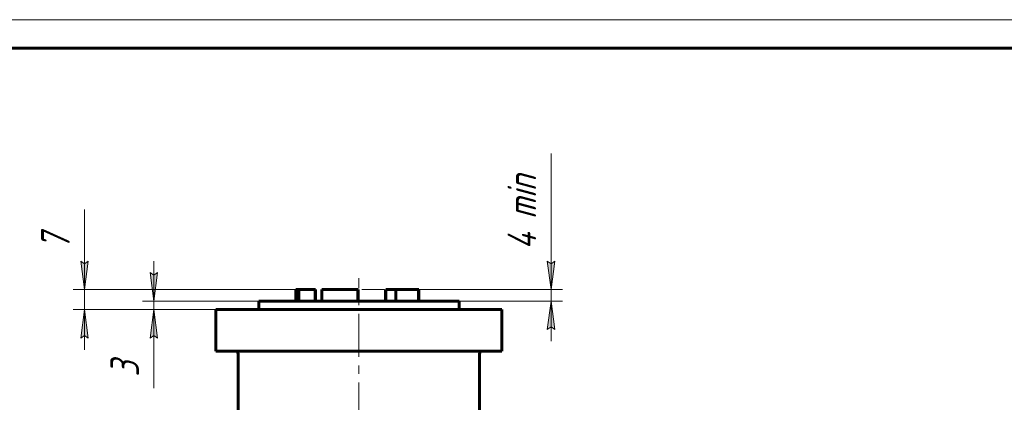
# Model space of a CAD drawing. Header units: millimetres. Extents: x 0 to 596, y 0 to 420.
# Tile 8 of 11: x 123 to 295, y 353 to 420. Entities that reach past the tile are written whole.
import ezdxf

# ---------------------------------------------------------------- set-up
doc = ezdxf.new("R2010")
doc.units = ezdxf.units.MM
for name, pattern in [('K5LT_AXLED', [12, 7.5, -1.5, 1.5, -1.5]), ('K5LT_BASIC', [0]), ('K5LT_DASHED', [6, 4, -2]), ('K5LT_THIN', [0])]:
    doc.linetypes.add(name, pattern=pattern)
doc.layers.add('Системный слой', color=7, linetype='Continuous')
doc.layers.add('Системный слой (1)', color=7, linetype='Continuous', true_color=0x6c6c6c)
doc.styles.add('KDIMTEXTSTYLE', font='txt', dxfattribs={"width": 0.96, "oblique": 15, "height": 5})
doc.styles.add('KTEXTSTYLE', font='txt', dxfattribs={"width": 0.96, "height": 5})
doc.dimstyles.new('KDIMSTYLE (0.50)', dxfattribs={"dimtxt": 5, "dimasz": 1, "dimexe": 2, "dimexo": 0, "dimgap": 1, "dimtad": 1, "dimlfac": 2, "dimtxsty": 'KDIMTEXTSTYLE', "dimsah": 1, "dimcen": 0, "dimdle": 1, "dimadec": 0, "dimazin": 0, "dimtfac": 0.667, "dimtmove": 0, "dimatfit": 3, "dimfxl": 1, "dimtvp": 1, "dimtolj": 1, "dimtzin": 0, "dimarcsym": 0})

# ---------------------------------------------------------------- blocks, each defined once
blk = doc.blocks.new('D3')
at = {"layer": 'Системный слой (1)'}
for points in [[(216.1, 372.8), (216.76, 377.8), (216.1, 377.3), (215.44, 377.8)], [(216.76, 365.8), (216.1, 370.8), (215.44, 365.8), (216.1, 366.3)]]:
    blk.add_hatch(color=7, dxfattribs=at).paths.add_polyline_path(points)
at = {"layer": 'Системный слой (1)', "color": 7, "linetype": 'K5LT_THIN', "lineweight": 18, "true_color": 0xffffff}
for p, q in [((216.1, 377.8), (216.1, 396.58)), ((216.1, 372.8), (216.1, 379.8)), ((216.1, 377.3), (215.44, 377.8)), ((215.44, 377.8), (216.1, 372.8)), ((216.1, 372.8), (216.76, 377.8)), ((216.76, 377.8), (216.1, 377.3)), ((216.1, 372.8), (216.1, 377.8)), ((190.96, 372.8), (218.1, 372.8)), ((216.1, 370.8), (216.1, 372.8)), ((200.03, 370.8), (218.1, 370.8)), ((216.1, 370.8), (215.44, 365.8)), ((216.76, 365.8), (216.1, 370.8)), ((216.1, 370.8), (216.1, 363.8)), ((215.44, 365.8), (216.1, 366.3)), ((216.1, 366.3), (216.76, 365.8))]:
    blk.add_line(p, q, dxfattribs=at)
blk.add_wipeout([(215.1, 379.8), (207.72, 379.8), (207.72, 393.99), (215.1, 393.99)]).dxf.layer = 'Системный слой (1)'
at = {"layer": 'Системный слой (1)', "color": 7, "insert": (208.51, 379.8), "char_height": 5, "attachment_point": 1, "rotation": 90, "style": 'KTEXTSTYLE'}
blk.add_mtext('\\fArial|b0|c204|p34;\\H5.0;\\W1.000;\\Q15;\\fGOST Type AU|b0|i0|c204|p34;\\Q15;\\W0.960;4 min', dxfattribs=at)
blk = doc.blocks.new('KDIMARROW_01')
at = {"layer": 'Системный слой'}
blk.add_hatch(color=0, dxfattribs=at).paths.add_polyline_path([(-5, -0.66), (0, 0), (-5, 0.66), (-4.5, 0)])
at = {"layer": 'Системный слой', "color": 0, "linetype": 'K5LT_THIN', "lineweight": 18}
for p, q in [((-4.5, 0), (-5, 0.66)), ((-5, 0.66), (0, 0)), ((0, 0), (-5, -0.66)), ((-5, -0.66), (-4.5, 0))]:
    blk.add_line(p, q, dxfattribs=at)
at = {"layer": 'Системный слой (1)', "color": 0, "linetype": 'K5LT_THIN', "lineweight": 18}
blk.add_line((385.16, 198.3), (384.66, 198.3), dxfattribs=at)
blk = doc.blocks.new('D4')
at = {"layer": 'Системный слой (1)'}
for points in [[(134.58, 372.8), (135.23, 377.8), (134.58, 377.3), (133.92, 377.8)], [(135.23, 364.3), (134.58, 369.3), (133.92, 364.3), (134.58, 364.8)]]:
    blk.add_hatch(color=7, dxfattribs=at).paths.add_polyline_path(points)
at = {"layer": 'Системный слой (1)', "color": 7, "linetype": 'K5LT_THIN', "lineweight": 18, "true_color": 0xffffff}
for p, q in [((134.58, 377.8), (134.58, 386.8)), ((134.58, 372.8), (134.58, 379.8)), ((134.58, 377.3), (133.92, 377.8)), ((133.92, 377.8), (134.58, 372.8)), ((134.58, 372.8), (135.23, 377.8)), ((135.23, 377.8), (134.58, 377.3)), ((134.58, 372.8), (134.58, 377.8)), ((172.01, 372.8), (132.58, 372.8)), ((134.58, 369.3), (134.58, 372.8)), ((164.28, 369.3), (132.58, 369.3)), ((134.58, 369.3), (133.92, 364.3)), ((135.23, 364.3), (134.58, 369.3)), ((134.58, 369.3), (134.58, 362.3)), ((133.92, 364.3), (134.58, 364.8)), ((134.58, 364.8), (135.23, 364.3))]:
    blk.add_line(p, q, dxfattribs=at)
blk.add_wipeout([(133.58, 379.8), (126.19, 379.8), (126.19, 384.6), (133.58, 384.6)]).dxf.layer = 'Системный слой (1)'
at = {"layer": 'Системный слой (1)', "color": 7, "insert": (126.99, 379.8), "char_height": 5, "attachment_point": 1, "rotation": 90, "style": 'KTEXTSTYLE'}
blk.add_mtext('\\fArial|b0|c204|p34;\\H5.0;\\W1.000;\\Q15;\\fGOST Type AU|b0|i0|c204|p34;\\Q15;\\W0.960;7', dxfattribs=at)
blk = doc.blocks.new('D5')
at = {"layer": 'Системный слой (1)'}
for points in [[(146.68, 370.8), (147.33, 375.8), (146.68, 375.3), (146.02, 375.8)], [(147.33, 364.3), (146.68, 369.3), (146.02, 364.3), (146.68, 364.8)]]:
    blk.add_hatch(color=7, dxfattribs=at).paths.add_polyline_path(points)
at = {"layer": 'Системный слой (1)', "color": 7, "linetype": 'K5LT_THIN', "lineweight": 18, "true_color": 0xffffff}
for p, q in [((146.68, 370.8), (146.68, 377.8)), ((146.68, 375.3), (146.02, 375.8)), ((146.02, 375.8), (146.68, 370.8)), ((146.68, 370.8), (147.33, 375.8)), ((147.33, 375.8), (146.68, 375.3)), ((165.03, 370.8), (144.68, 370.8)), ((146.68, 369.3), (146.68, 370.8)), ((165.03, 369.3), (144.68, 369.3)), ((146.68, 369.3), (146.02, 364.3)), ((147.33, 364.3), (146.68, 369.3)), ((146.68, 369.3), (146.68, 362.3)), ((146.68, 369.3), (146.68, 364.3)), ((146.02, 364.3), (146.68, 364.8)), ((146.68, 364.8), (147.33, 364.3)), ((146.68, 364.3), (146.68, 355.57))]:
    blk.add_line(p, q, dxfattribs=at)
blk.add_wipeout([(145.68, 357.57), (138.29, 357.57), (138.29, 362.11), (145.68, 362.11)]).dxf.layer = 'Системный слой (1)'
at = {"layer": 'Системный слой (1)', "color": 7, "insert": (139.09, 357.57), "char_height": 5, "attachment_point": 1, "rotation": 90, "style": 'KTEXTSTYLE'}
blk.add_mtext('\\fArial|b0|c204|p34;\\H5.0;\\W1.000;\\Q15;\\fGOST Type AU|b0|i0|c204|p34;\\Q15;\\W0.960;3', dxfattribs=at)
blk = doc.blocks.new('U34')
at = {"color": 7, "linetype": 'K5LT_THIN', "lineweight": 18, "true_color": 0xffffff}
blk.add_line((0, 420), (594, 420), dxfattribs=at)
at = {"color": 143, "linetype": 'K5LT_BASIC', "lineweight": 60, "true_color": 0x33acca}
blk.add_line((20, 415), (589, 415), dxfattribs=at)

msp = doc.modelspace()

# ---------------------------------------------------------------- linework, layer by layer
at = {"layer": 'Системный слой (1)', "color": 30, "linetype": 'K5LT_AXLED', "lineweight": 18, "true_color": 0xff8000}
msp.add_line((182.5263, 301.0539), (182.5263, 374.7981), dxfattribs=at)
at = {"layer": 'Системный слой (1)', "color": 143, "linetype": 'K5LT_BASIC', "lineweight": 60, "true_color": 0x33acca}
for p, q in [((171.5263, 370.7981), (171.5263, 372.7981)), ((171.5263, 372.7981), (172.007, 372.7981)), ((172.007, 372.7981), (174.8759, 372.7981)), ((172.007, 370.7981), (172.007, 372.7981)), ((174.9179, 372.7981), (174.8759, 372.7981)), ((174.8759, 370.7981), (174.8759, 372.7981)), ((174.9179, 370.7981), (174.9179, 372.7981)), ((176.0607, 372.7981), (182.3344, 372.7981)), ((176.0607, 370.7981), (176.0607, 372.7981)), ((182.3344, 372.7981), (182.3867, 372.7981)), ((182.3344, 370.7981), (182.3344, 372.7981)), ((182.3867, 370.7981), (182.3867, 372.7981)), ((187.2286, 370.7981), (187.2286, 372.7981)), ((187.2286, 372.7981), (188.992, 372.7981)), ((188.992, 370.7981), (188.992, 372.7981)), ((188.992, 372.7981), (192.927, 372.7981)), ((192.927, 372.7981), (192.9879, 372.7981)), ((192.927, 370.7981), (192.927, 372.7981)), ((192.9879, 370.7981), (192.9879, 372.7981)), ((165.0263, 369.2981), (165.0263, 370.7981)), ((165.0263, 370.7981), (200.0263, 370.7981)), ((200.0263, 369.2981), (200.0263, 370.7981)), ((157.5263, 369.2981), (164.2763, 369.2981)), ((157.5263, 362.0481), (157.5263, 369.2981)), ((164.2763, 369.2981), (200.7763, 369.2981)), ((200.7763, 369.2981), (207.5263, 369.2981)), ((207.5263, 362.0481), (207.5263, 369.2981)), ((164.2763, 362.0481), (157.5263, 362.0481)), ((161.4251, 351.224), (161.4251, 361.5481)), ((164.2763, 362.0481), (200.7763, 362.0481)), ((207.5263, 362.0481), (200.7763, 362.0481)), ((203.6276, 351.224), (203.6276, 361.5481))]:
    msp.add_line(p, q, dxfattribs=at)
at = {"layer": 'Системный слой (1)', "color": 7, "linetype": 'K5LT_DASHED', "lineweight": 18, "true_color": 0xffffff}
for p, q in [((187.0263, 372.7981), (182.3867, 372.7981)), ((187.0263, 370.7981), (187.0263, 372.7981))]:
    msp.add_line(p, q, dxfattribs=at)
at = {"layer": 'Системный слой (1)', "color": 143, "linetype": 'K5LT_BASIC', "lineweight": 60, "true_color": 0x33acca}
for centre, start, end in [((160.9251, 361.5481), 0, 90), ((204.1276, 361.5481), 90, 180)]:
    msp.add_arc(centre, 0.5, start, end, dxfattribs=at)

# ---------------------------------------------------------------- next in the draw order: dimensions: what is measured, and where the dimension line sits
at = {"layer": 'Системный слой (1)', "color": 7}
for base, p1, p2, override, picture, middle in [((216.1007, 370.7981), (190.9595, 372.7981), (200.0263, 370.7981), {"dimexo": 0, "dimtoh": 1, "dimpost": '\\fGOST Type AU|b0|c204|p34;\\H5.0;\\W0.960;\\Q15;<>\\fGOST Type AU|b0|c204|p34;\\H5.0;\\W0.960;\\Q15;\\fGOST Type AU|b0|i0|c204|p34;\\Q15; min', "dimblk1": 'KDIMARROW_01', "dimblk2": 'KDIMARROW_01', "dimse1": 0, "dimse2": 0, "dimclrt": 7, "dimtol": 1, "dimtp": 0, "dimtm": 0, "dimtdec": 5, "dimtmove": 1, "dimtolj": 1}, 'D3', (216.1007, 387.1904)), ((134.5754, 369.2981), (172.007, 372.7981), (164.2763, 369.2981), {"dimexo": 0, "dimtoh": 1, "dimpost": '\\fGOST Type AU|b0|c204|p34;\\H5.0;\\W0.960;\\Q15;<>', "dimblk1": 'KDIMARROW_01', "dimblk2": 'KDIMARROW_01', "dimse1": 0, "dimse2": 0, "dimclrt": 7, "dimtol": 1, "dimtp": 0, "dimtm": 0, "dimtdec": 5, "dimtmove": 1, "dimtolj": 1}, 'D4', (134.5754, 382.3006))]:
    dim = msp.add_linear_dim(base=base, p1=p1, p2=p2, angle=90, dimstyle='KDIMSTYLE (0.50)', override=override, dxfattribs=at)
    dim.commit()
    dim.dimension.update_dxf_attribs({"geometry": picture, "text_midpoint": middle, "dimtype": 160})

# ---------------------------------------------------------------- next in the draw order: dimensions: what is measured, and where the dimension line sits
dim = msp.add_linear_dim(base=(146.6755, 369.2981), p1=(165.0263, 370.7981), p2=(165.0263, 369.2981), angle=90, dimstyle='KDIMSTYLE (0.50)', override={"dimexo": 0, "dimtoh": 1, "dimpost": '\\fGOST Type AU|b0|c204|p34;\\H5.0;\\W0.960;\\Q15;<>', "dimblk1": 'KDIMARROW_01', "dimblk2": 'KDIMARROW_01', "dimse1": 0, "dimse2": 0, "dimclrt": 7, "dimtol": 1, "dimtp": 0, "dimtm": 0, "dimtdec": 5, "dimtmove": 1, "dimtolj": 1}, dxfattribs=at)
dim.commit()
dim.dimension.update_dxf_attribs({"geometry": 'D5', "text_midpoint": (146.6755, 359.9379), "dimtype": 160})

# ---------------------------------------------------------------- next in the draw order: block references
msp.add_blockref('U34', (0, 0))

doc.saveas('drawing.dxf')
